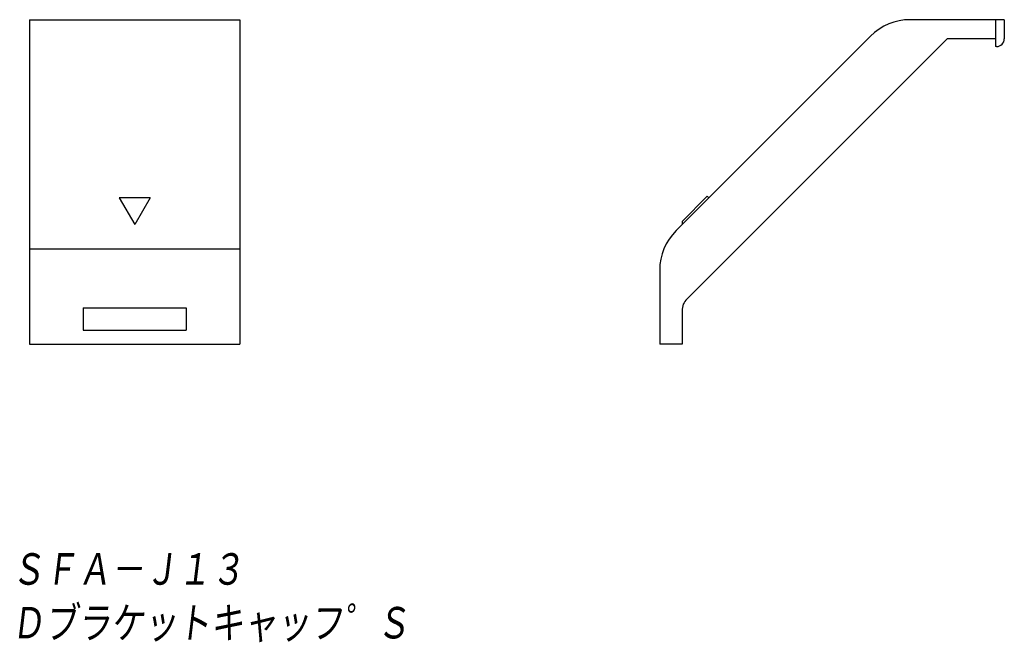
# Model space of a CAD drawing. Extents: x -52.4 to 35.6, y -10 to 45.9.
import ezdxf

# ---------------------------------------------------------------- set-up
doc = ezdxf.new("R2010")
doc.units = 0
doc.layers.get('0').update_dxf_attribs({"linetype": 'CONTINUOUS'})
doc.styles.get("Standard").update_dxf_attribs({"font": 'txt', "bigfont": 'BIGFONT'})

msp = doc.modelspace()

# ---------------------------------------------------------------- linework, layer by layer
at = {"color": 7, "linetype": 'CONTINUOUS'}
for p, q in [((-51.51, 45.931), (-32.71, 45.931)), ((-51.51, 45.931), (-51.51, 16.931)), ((-32.71, 45.931), (-32.71, 16.931)), ((35.602, 45.931), (27.181, 45.931)), ((34.802, 45.931), (34.802, 43.531)), ((35.602, 45.931), (35.602, 44.231)), ((23.645, 44.467), (6.266, 27.088)), ((30.481, 44.231), (7.245, 20.996)), ((34.802, 44.231), (30.481, 44.231)), ((34.902, 43.531), (34.802, 43.531)), ((-40.724, 30.024), (-43.495, 30.024)), ((-43.495, 30.024), (-42.11, 27.624)), ((-40.724, 30.024), (-42.11, 27.624)), ((9.06, 30.165), (6.802, 27.907)), ((9.202, 30.024), (9.06, 30.165)), ((6.802, 27.907), (6.802, 27.624)), ((-51.51, 25.466), (-32.71, 25.466)), ((4.802, 23.553), (4.802, 16.931)), ((-46.71, 20.181), (-46.71, 18.181)), ((-46.71, 20.181), (-37.51, 20.181)), ((-37.51, 20.181), (-37.51, 18.181)), ((6.802, 19.939), (6.802, 16.931)), ((-46.71, 18.181), (-37.51, 18.181)), ((-51.51, 16.931), (-32.71, 16.931)), ((6.802, 16.931), (4.802, 16.931))]:
    msp.add_line(p, q, dxfattribs=at)
for centre, radius, start, end in [((27.181, 40.931), 5, 90, 135), ((34.902, 44.231), 0.7, 270, 360), ((9.802, 23.553), 5, 135, 180), ((8.302, 19.931), 1.5, 134.78268, 180.27411)]:
    msp.add_arc(centre, radius, start, end, dxfattribs=at)

# ---------------------------------------------------------------- texts
at = {"color": 7, "linetype": 'CONTINUOUS', "oblique": 7}
for s, width, p in [('ＳＦＡ－Ｊ１３', 0.844538, (-53.176, -4.856)), ('Ｄブラケットキャッフ゜Ｓ', 0.842737, (-53.176, -9.656))]:
    msp.add_text(s, height=3.2, dxfattribs=dict(at, width=width)).set_placement(p)

doc.saveas('drawing.dxf')
